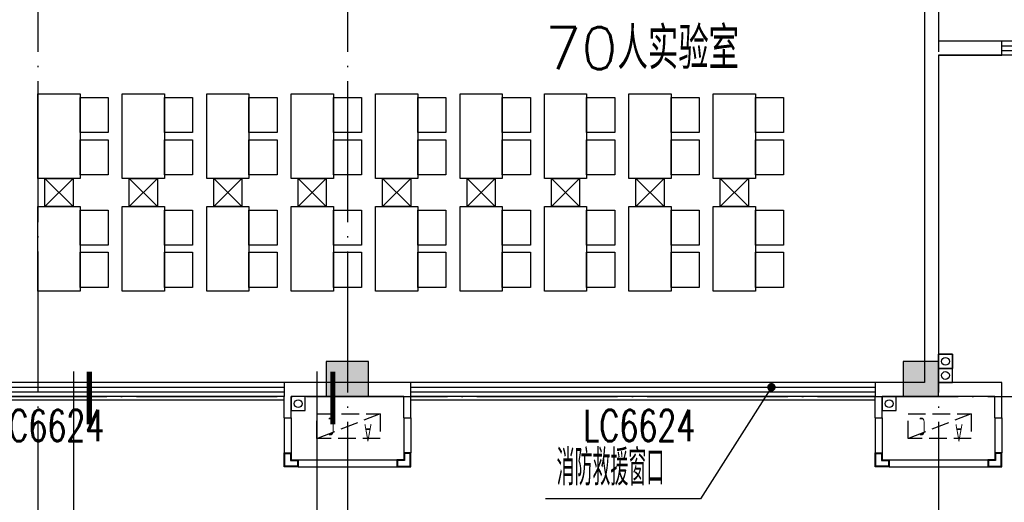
# Model space of a CAD drawing. Extents: x 1779708 to 7299578, y -1121471 to 88434.
# Tile 94 of 256: x 4343609 to 4357603, y -1062345 to -1055489. Entities that reach past the tile are written whole.
import ezdxf

# ---------------------------------------------------------------- set-up
doc = ezdxf.new("R2010")
doc.units = 0
doc.header["$LTSCALE"] = 1000
doc.header["$MEASUREMENT"] = 0
doc.linetypes.add('DASH', pattern=[0.35, 0.25, -0.1])
doc.linetypes.add('DOTE', pattern=[2.42, 2, -0.2, 0.02, -0.2])
doc.layers.get('0').update_dxf_attribs({"linetype": 'CONTINUOUS'})
for name, color, linetype in [('11111111111111111111111111111', 50, 'DASH'), ('DIM_IDEN', 3, 'CONTINUOUS'), ('DIM_LEAD', 3, 'CONTINUOUS'), ('DIM_污水', 3, 'CONTINUOUS'), ('DOTE', 1, 'DOTE'), ('FUR', 9, 'CONTINUOUS'), ('GGSignatureLayer', 7, 'CONTINUOUS'), ('P_PS_DIM', 1, 'CONTINUOUS'), ('PUB_TEXT', 7, 'CONTINUOUS'), ('SPACE', 7, 'CONTINUOUS'), ('WALL', 255, 'CONTINUOUS'), ('WINDOW', 2, 'CONTINUOUS'), ('WINDOW_TEXT', 7, 'CONTINUOUS'), ('墙柱', 2, 'CONTINUOUS'), ('室外构件', 4, 'CONTINUOUS'), ('看线', 3, 'CONTINUOUS'), ('空调机位表示', 70, 'CONTINUOUS')]:
    doc.layers.add(name, color=color, linetype=linetype)
doc.styles.add('_TCH_DIM', font='SIMPLEX.shx', dxfattribs={"width": 0.7, "bigfont": 'GBCBIG.shx'})
doc.styles.add('_TCH_SPACE', font='SIMPLEX', dxfattribs={"height": 5, "bigfont": 'GBCBIG'})
doc.styles.add('_TCH_WINDOW', font='SIMPLEX', dxfattribs={"height": 3.5, "bigfont": 'GBCBIG'})
doc.styles.get("Standard").update_dxf_attribs({"font": 'GBENOR', "bigfont": 'GBCBIG'})

# ---------------------------------------------------------------- blocks, each defined once
blk = doc.blocks.new('A$C159220C3')
at = {"layer": 'DOTE'}
for p, q in [((30000, 149200), (30000, 7200)), ((34400, 149200), (34400, 7200)), ((42800, 149200), (42800, 7200)), ((7200, 9200), (86800, 9200))]:
    blk.add_line(p, q, dxfattribs=at)
blk = doc.blocks.new('A$C55827B77')
at = {"layer": 'FUR', "color": 9}
for points in [[(4500, 6850), (3900, 6850), (3900, 5650), (4500, 5650)], [(4500, 6300), (4900, 6300), (4900, 6800), (4500, 6800)], [(5700, 6850), (5100, 6850), (5100, 5650), (5700, 5650)], [(5700, 6300), (6100, 6300), (6100, 6800), (5700, 6800)], [(6900, 6850), (6300, 6850), (6300, 5650), (6900, 5650)], [(6900, 6300), (7300, 6300), (7300, 6800), (6900, 6800)], [(8100, 6850), (7500, 6850), (7500, 5650), (8100, 5650)], [(8100, 6300), (8500, 6300), (8500, 6800), (8100, 6800)], [(9300, 6850), (8700, 6850), (8700, 5650), (9300, 5650)], [(9300, 6300), (9700, 6300), (9700, 6800), (9300, 6800)], [(10500, 6850), (9900, 6850), (9900, 5650), (10500, 5650)], [(10500, 6300), (10900, 6300), (10900, 6800), (10500, 6800)], [(11700, 6850), (11100, 6850), (11100, 5650), (11700, 5650)], [(11700, 6300), (12100, 6300), (12100, 6800), (11700, 6800)], [(12900, 6850), (12300, 6850), (12300, 5650), (12900, 5650)], [(12900, 6300), (13300, 6300), (13300, 6800), (12900, 6800)], [(14100, 6850), (13500, 6850), (13500, 5650), (14100, 5650)], [(14100, 6300), (14500, 6300), (14500, 6800), (14100, 6800)], [(4500, 5700), (4900, 5700), (4900, 6200), (4500, 6200)], [(5700, 5700), (6100, 5700), (6100, 6200), (5700, 6200)], [(6900, 5700), (7300, 5700), (7300, 6200), (6900, 6200)], [(8100, 5700), (8500, 5700), (8500, 6200), (8100, 6200)], [(9300, 5700), (9700, 5700), (9700, 6200), (9300, 6200)], [(10500, 5700), (10900, 5700), (10900, 6200), (10500, 6200)], [(11700, 5700), (12100, 5700), (12100, 6200), (11700, 6200)], [(12900, 5700), (13300, 5700), (13300, 6200), (12900, 6200)], [(14100, 5700), (14500, 5700), (14500, 6200), (14100, 6200)], [(4500, 5250), (3900, 5250), (3900, 4050), (4500, 4050)], [(4500, 4700), (4900, 4700), (4900, 5200), (4500, 5200)], [(5700, 5250), (5100, 5250), (5100, 4050), (5700, 4050)], [(5700, 4700), (6100, 4700), (6100, 5200), (5700, 5200)], [(6900, 5250), (6300, 5250), (6300, 4050), (6900, 4050)], [(6900, 4700), (7300, 4700), (7300, 5200), (6900, 5200)], [(8100, 5250), (7500, 5250), (7500, 4050), (8100, 4050)], [(8100, 4700), (8500, 4700), (8500, 5200), (8100, 5200)], [(9300, 5250), (8700, 5250), (8700, 4050), (9300, 4050)], [(9300, 4700), (9700, 4700), (9700, 5200), (9300, 5200)], [(10500, 5250), (9900, 5250), (9900, 4050), (10500, 4050)], [(10500, 4700), (10900, 4700), (10900, 5200), (10500, 5200)], [(11700, 5250), (11100, 5250), (11100, 4050), (11700, 4050)], [(11700, 4700), (12100, 4700), (12100, 5200), (11700, 5200)], [(12900, 5250), (12300, 5250), (12300, 4050), (12900, 4050)], [(12900, 4700), (13300, 4700), (13300, 5200), (12900, 5200)], [(14100, 5250), (13500, 5250), (13500, 4050), (14100, 4050)], [(14100, 4700), (14500, 4700), (14500, 5200), (14100, 5200)], [(4500, 4100), (4900, 4100), (4900, 4600), (4500, 4600)], [(5700, 4100), (6100, 4100), (6100, 4600), (5700, 4600)], [(6900, 4100), (7300, 4100), (7300, 4600), (6900, 4600)], [(8100, 4100), (8500, 4100), (8500, 4600), (8100, 4600)], [(9300, 4100), (9700, 4100), (9700, 4600), (9300, 4600)], [(10500, 4100), (10900, 4100), (10900, 4600), (10500, 4600)], [(11700, 4100), (12100, 4100), (12100, 4600), (11700, 4600)], [(12900, 4100), (13300, 4100), (13300, 4600), (12900, 4600)], [(14100, 4100), (14500, 4100), (14500, 4600), (14100, 4600)]]:
    blk.add_lwpolyline(points, close=True, dxfattribs=at)
for points in [[(4000, 5650), (4000, 5250), (4400, 5250), (4400, 5650), (4000, 5650), (4400, 5250), (4000, 5250), (4400, 5650)], [(5200, 5650), (5200, 5250), (5600, 5250), (5600, 5650), (5200, 5650), (5600, 5250), (5200, 5250), (5600, 5650)], [(6400, 5650), (6400, 5250), (6800, 5250), (6800, 5650), (6400, 5650), (6800, 5250), (6400, 5250), (6800, 5650)], [(7600, 5650), (7600, 5250), (8000, 5250), (8000, 5650), (7600, 5650), (8000, 5250), (7600, 5250), (8000, 5650)], [(8800, 5650), (8800, 5250), (9200, 5250), (9200, 5650), (8800, 5650), (9200, 5250), (8800, 5250), (9200, 5650)], [(10000, 5650), (10000, 5250), (10400, 5250), (10400, 5650), (10000, 5650), (10400, 5250), (10000, 5250), (10400, 5650)], [(11200, 5650), (11200, 5250), (11600, 5250), (11600, 5650), (11200, 5650), (11600, 5250), (11200, 5250), (11600, 5650)], [(12400, 5650), (12400, 5250), (12800, 5250), (12800, 5650), (12400, 5650), (12800, 5250), (12400, 5250), (12800, 5650)], [(13600, 5650), (13600, 5250), (14000, 5250), (14000, 5650), (13600, 5650), (14000, 5250), (13600, 5250), (14000, 5650)]]:
    blk.add_lwpolyline(points, dxfattribs=at)
blk = doc.blocks.new('A$C46E9187A')
at = {"layer": '空调机位表示', "linetype": 'DASH'}
blk.add_lwpolyline([(0, 0), (0, 350), (900, 350), (900, 0)], close=True, dxfattribs=at)
blk.add_lwpolyline([(0, 0), (900, 350)], dxfattribs=at)
at = {"layer": '空调机位表示', "width": 0.6}
for s, p in [('A', (118, 145)), ('C', (651, 55))]:
    blk.add_text(s, height=250, dxfattribs=at).set_placement(p)
blk = doc.blocks.new('a1')
at = {"layer": '11111111111111111111111111111'}
for p, q in [((59122, 49136), (59122, 48936)), ((59322, 49136), (59122, 49136)), ((59322, 48936), (59322, 49136)), ((59122, 48936), (59322, 48936))]:
    blk.add_line(p, q, dxfattribs=at)
blk = doc.blocks.new('$WINLIB2D$00000001')
at = {"color": 0}
for points in [[(-0.5, 0.5), (-0.5, -0.5)], [(-0.5, 0.5), (0.5, 0.5)], [(0.5, -0.5), (0.5, 0.5)], [(0.5, 0.1667), (-0.5, 0.1667)], [(0.5, -0.1667), (-0.5, -0.1667)], [(-0.5, -0.5), (0.5, -0.5)]]:
    blk.add_lwpolyline(points, dxfattribs=at)

msp = doc.modelspace()

# ---------------------------------------------------------------- hatches: boundary and pattern name
at = {"layer": '墙柱'}
h = msp.add_hatch(color=256, dxfattribs=at)
h.paths.add_polyline_path([(4323067.1, -1009843.3), (4324067.1, -1009843.3), (4324067.1, -1010343.3), (4323067.1, -1010343.3)])
h.paths.add_polyline_path([(4323067.1, -1016093.3), (4324067.1, -1016093.3), (4324067.1, -1016593.3), (4323067.1, -1016593.3)])
h.paths.add_polyline_path([(4323067.1, -1022643.3), (4324067.1, -1022643.3), (4324067.1, -1023143.3), (4323067.1, -1023143.3)])
h.paths.add_polyline_path([(4397967.1, -1051543.3), (4398667.1, -1051543.3), (4398667.1, -1051043.3), (4397967.1, -1051043.3)])
h.paths.add_polyline_path([(4347917.1, -1019143.3), (4348617.1, -1019143.3), (4348617.1, -1019643.3), (4347917.1, -1019643.3)])
h.paths.add_polyline_path([(4389917.1, -1051543.3), (4390617.1, -1051543.3), (4390617.1, -1051043.3), (4389917.1, -1051043.3)])
h.paths.add_polyline_path([(4347917.1, -1051543.3), (4348617.1, -1051543.3), (4348617.1, -1051043.3), (4347917.1, -1051043.3)])
h.paths.add_polyline_path([(4323567.1, -1028493.3), (4324067.1, -1028493.3), (4324067.1, -1028993.3), (4323567.1, -1028993.3)])
h.paths.add_polyline_path([(4350197.1, -1045743.3), (4350197.1, -1045443.3), (4349297.1, -1045443.3), (4349297.1, -1045743.3)])
h.paths.add_polyline_path([(4377567.1, -1060843.3), (4378067.1, -1060843.3), (4378067.1, -1060343.3), (4377567.1, -1060343.3)])
h.paths.add_polyline_path([(4339667.1, -1009843.3), (4340167.1, -1009843.3), (4340167.1, -1010343.3), (4339667.1, -1010343.3)])
h.paths.add_polyline_path([(4347967.1, -1009843.3), (4348567.1, -1009843.3), (4348567.1, -1010343.3), (4347967.1, -1010343.3)])
h.paths.add_polyline_path([(4365067.1, -1019043.3), (4365667.1, -1019043.3), (4365667.1, -1019643.3), (4365067.1, -1019643.3)])
h.paths.add_polyline_path([(4381567.1, -1027843.3), (4382167.1, -1027843.3), (4382167.1, -1028443.3), (4381567.1, -1028443.3)])
h.paths.add_polyline_path([(4336067.1, -1015993.3), (4336567.1, -1015993.3), (4336567.1, -1016693.3), (4336067.1, -1016693.3)])
h.paths.add_polyline_path([(4389767.1, -1023743.3), (4390267.1, -1023743.3), (4390267.1, -1024243.3), (4389767.1, -1024243.3)])
h.paths.add_polyline_path([(4339567.1, -1048043.3), (4340167.1, -1048043.3), (4340167.1, -1047543.3), (4339567.1, -1047543.3)])
h.paths.add_polyline_path([(4343767.1, -1041443.3), (4344267.1, -1041443.3), (4344267.1, -1040943.3), (4343767.1, -1040943.3)])
h.paths.add_polyline_path([(4343767.1, -1034843.3), (4344267.1, -1034843.3), (4344267.1, -1034343.3), (4343767.1, -1034343.3)])
h.paths.add_polyline_path([(4336067.1, -1029093.3), (4336567.1, -1029093.3), (4336567.1, -1028393.3), (4336067.1, -1028393.3)])
h.paths.add_polyline_path([(4343767.1, -1022643.3), (4344267.1, -1022643.3), (4344267.1, -1023143.3), (4343767.1, -1023143.3)])
h.paths.add_polyline_path([(4336067.1, -1009843.3), (4336567.1, -1009843.3), (4336567.1, -1010343.3), (4336067.1, -1010343.3)])
h.paths.add_polyline_path([(4377967.1, -1036343.3), (4377467.1, -1036343.3), (4377467.1, -1035843.3), (4377967.1, -1035843.3)])
h.paths.add_polyline_path([(4397967.1, -1019143.3), (4398667.1, -1019143.3), (4398667.1, -1019643.3), (4397967.1, -1019643.3)])
h.paths.add_polyline_path([(4331467.1, -1048043.3), (4331967.1, -1048043.3), (4331967.1, -1047543.3), (4331467.1, -1047543.3)])
h.paths.add_polyline_path([(4389917.1, -1036443.3), (4390617.1, -1036443.3), (4390617.1, -1035843.3), (4389917.1, -1035843.3)])
h.paths.add_polyline_path([(4397967.1, -1035843.3), (4398667.1, -1035843.3), (4398667.1, -1036443.3), (4397967.1, -1036443.3)])
h.paths.add_polyline_path([(4381567.1, -1035843.3), (4382167.1, -1035843.3), (4382167.1, -1036443.3), (4381567.1, -1036443.3)])
h.paths.add_polyline_path([(4389767.1, -1027943.3), (4390267.1, -1027943.3), (4390267.1, -1028443.3), (4389767.1, -1028443.3)])
h.paths.add_polyline_path([(4377467.1, -1027943.3), (4377967.1, -1027943.3), (4377967.1, -1028443.3), (4377467.1, -1028443.3)])
h.paths.add_polyline_path([(4373217.1, -1048043.3), (4373717.1, -1048043.3), (4373717.1, -1047543.3), (4373217.1, -1047543.3)])
h.paths.add_polyline_path([(4369267.1, -1009843.3), (4369767.1, -1009843.3), (4369767.1, -1010343.3), (4369267.1, -1010343.3)])
h.paths.add_polyline_path([(4365567.1, -1022643.3), (4365067.1, -1022643.3), (4365067.1, -1023143.3), (4365567.1, -1023143.3)])
h.paths.add_polyline_path([(4365567.1, -1009843.3), (4365067.1, -1009843.3), (4365067.1, -1010343.3), (4365567.1, -1010343.3)])
h.paths.add_polyline_path([(4347967.1, -1022643.3), (4348467.1, -1022643.3), (4348467.1, -1023143.3), (4347967.1, -1023143.3)])
h.paths.add_polyline_path([(4343767.1, -1028993.3), (4344267.1, -1028993.3), (4344267.1, -1028493.3), (4343767.1, -1028493.3)])
h.paths.add_polyline_path([(4336067.1, -1023343.3), (4336567.1, -1023343.3), (4336567.1, -1022643.3), (4336067.1, -1022643.3)])
h.paths.add_polyline_path([(4339567.1, -1034843.3), (4340167.1, -1034843.3), (4340167.1, -1034343.3), (4339567.1, -1034343.3)])
h.paths.add_polyline_path([(4331167.1, -1034843.3), (4331767.1, -1034843.3), (4331767.1, -1034343.3), (4331167.1, -1034343.3)])
h.paths.add_polyline_path([(4323067.1, -1034843.3), (4324067.1, -1034843.3), (4324067.1, -1034343.3), (4323067.1, -1034343.3)])
h.paths.add_polyline_path([(4339567.1, -1041543.3), (4340167.1, -1041543.3), (4340167.1, -1040943.3), (4339567.1, -1040943.3)])
h.paths.add_polyline_path([(4331467.1, -1041543.3), (4331967.1, -1041543.3), (4331967.1, -1040943.3), (4331467.1, -1040943.3)])
h.paths.add_polyline_path([(4397967.1, -1022343.3), (4398667.1, -1022343.3), (4398667.1, -1022843.3), (4397967.1, -1022843.3)])
h.paths.add_polyline_path([(4398167.1, -1009843.3), (4398667.1, -1009843.3), (4398667.1, -1010343.3), (4398167.1, -1010343.3)])
h.paths.add_polyline_path([(4389917.1, -1018943.3), (4390617.1, -1018943.3), (4390617.1, -1019643.3), (4389917.1, -1019643.3)])
h.paths.add_polyline_path([(4389867.1, -1009843.3), (4390667.1, -1009843.3), (4390667.1, -1010343.3), (4389867.1, -1010343.3)])
h.paths.add_polyline_path([(4381517.1, -1018943.3), (4382217.1, -1018943.3), (4382217.1, -1019643.3), (4381517.1, -1019643.3)])
h.paths.add_polyline_path([(4381567.1, -1009843.3), (4382167.1, -1009843.3), (4382167.1, -1010343.3), (4381567.1, -1010343.3)])
h.paths.add_polyline_path([(4373217.1, -1022643.3), (4373717.1, -1022643.3), (4373717.1, -1023143.3), (4373217.1, -1023143.3)])
h.paths.add_polyline_path([(4373117.1, -1019143.3), (4373817.1, -1019143.3), (4373817.1, -1019643.3), (4373117.1, -1019643.3)])
h.paths.add_polyline_path([(4373217.1, -1009843.3), (4373717.1, -1009843.3), (4373717.1, -1010343.3), (4373217.1, -1010343.3)])
h.paths.add_polyline_path([(4356167.1, -1022643.3), (4356667.1, -1022643.3), (4356667.1, -1023143.3), (4356167.1, -1023143.3)])
h.paths.add_polyline_path([(4356067.1, -1019043.3), (4356667.1, -1019043.3), (4356667.1, -1019643.3), (4356067.1, -1019643.3)])
h.paths.add_polyline_path([(4339567.1, -1019043.3), (4340167.1, -1019043.3), (4340167.1, -1019643.3), (4339567.1, -1019643.3)])
h.paths.add_polyline_path([(4356167.1, -1009843.3), (4356667.1, -1009843.3), (4356667.1, -1010343.3), (4356167.1, -1010343.3)])
h.paths.add_polyline_path([(4389917.1, -1048043.3), (4390617.1, -1048043.3), (4390617.1, -1047443.3), (4389917.1, -1047443.3)])
h.paths.add_polyline_path([(4397967.1, -1060843.3), (4398667.1, -1060843.3), (4398667.1, -1060343.3), (4397967.1, -1060343.3)])
h.paths.add_polyline_path([(4389967.1, -1060843.3), (4390567.1, -1060843.3), (4390567.1, -1060343.3), (4389967.1, -1060343.3)])
h.paths.add_polyline_path([(4381567.1, -1048043.3), (4382167.1, -1048043.3), (4382167.1, -1047443.3), (4381567.1, -1047443.3)])
h.paths.add_polyline_path([(4381517.1, -1051543.3), (4382217.1, -1051543.3), (4382217.1, -1051043.3), (4381517.1, -1051043.3)])
h.paths.add_polyline_path([(4381617.1, -1060843.3), (4382117.1, -1060843.3), (4382117.1, -1060343.3), (4381617.1, -1060343.3)])
h.paths.add_polyline_path([(4373167.1, -1051643.3), (4373767.1, -1051643.3), (4373767.1, -1051043.3), (4373167.1, -1051043.3)])
h.paths.add_polyline_path([(4373167.1, -1060843.3), (4373767.1, -1060843.3), (4373767.1, -1060343.3), (4373167.1, -1060343.3)])
h.paths.add_polyline_path([(4365067.1, -1048043.3), (4365567.1, -1048043.3), (4365567.1, -1047543.3), (4365067.1, -1047543.3)])
h.paths.add_polyline_path([(4365067.1, -1051643.3), (4365667.1, -1051643.3), (4365667.1, -1051043.3), (4365067.1, -1051043.3)])
h.paths.add_polyline_path([(4356167.1, -1048043.3), (4356667.1, -1048043.3), (4356667.1, -1047543.3), (4356167.1, -1047543.3)])
h.paths.add_polyline_path([(4348127.1, -1048043.3), (4348727.1, -1048043.3), (4348727.1, -1047643.3), (4348127.1, -1047643.3)])
h.paths.add_polyline_path([(4356067.1, -1051643.3), (4356667.1, -1051643.3), (4356667.1, -1051043.3), (4356067.1, -1051043.3)])
h.paths.add_polyline_path([(4323067.1, -1048343.3), (4323767.1, -1048343.3), (4323767.1, -1047843.3), (4323067.1, -1047843.3)])
h.paths.add_polyline_path([(4323067.1, -1051543.3), (4323767.1, -1051543.3), (4323767.1, -1051043.3), (4323067.1, -1051043.3)])
h.paths.add_polyline_path([(4331117.1, -1051543.3), (4331817.1, -1051543.3), (4331817.1, -1051043.3), (4331117.1, -1051043.3)])
h.paths.add_polyline_path([(4339567.1, -1051643.3), (4340167.1, -1051643.3), (4340167.1, -1051043.3), (4339567.1, -1051043.3)])
h.paths.add_polyline_path([(4365067.1, -1060843.3), (4365567.1, -1060843.3), (4365567.1, -1060343.3), (4365067.1, -1060343.3)])
h.paths.add_polyline_path([(4356167.1, -1060843.3), (4356667.1, -1060843.3), (4356667.1, -1060343.3), (4356167.1, -1060343.3)])
h.paths.add_polyline_path([(4347967.1, -1060843.3), (4348567.1, -1060843.3), (4348567.1, -1060343.3), (4347967.1, -1060343.3)])
h.paths.add_polyline_path([(4339567.1, -1060843.3), (4340167.1, -1060843.3), (4340167.1, -1060343.3), (4339567.1, -1060343.3)])
h.paths.add_polyline_path([(4331117.1, -1060843.3), (4331817.1, -1060843.3), (4331817.1, -1060343.3), (4331117.1, -1060343.3)])
h.paths.add_polyline_path([(4323067.1, -1060843.3), (4323567.1, -1060843.3), (4323567.1, -1060343.3), (4323067.1, -1060343.3)])
h.paths.add_polyline_path([(4397967.1, -1048043.3), (4398667.1, -1048043.3), (4398667.1, -1047443.3), (4397967.1, -1047443.3)])
h.paths.add_polyline_path([(4323067.1, -973843.3), (4324067.1, -973843.3), (4324067.1, -973343.3), (4323067.1, -973343.3)])
h.paths.add_polyline_path([(4323067.1, -967593.3), (4324067.1, -967593.3), (4324067.1, -967093.3), (4323067.1, -967093.3)])
h.paths.add_polyline_path([(4323067.1, -961043.3), (4324067.1, -961043.3), (4324067.1, -960543.3), (4323067.1, -960543.3)])
h.paths.add_polyline_path([(4397967.1, -932143.3), (4398667.1, -932143.3), (4398667.1, -932643.3), (4397967.1, -932643.3)])
h.paths.add_polyline_path([(4347917.1, -964543.3), (4348617.1, -964543.3), (4348617.1, -964043.3), (4347917.1, -964043.3)])
h.paths.add_polyline_path([(4389917.1, -932143.3), (4390617.1, -932143.3), (4390617.1, -932643.3), (4389917.1, -932643.3)])
h.paths.add_polyline_path([(4347917.1, -932143.3), (4348617.1, -932143.3), (4348617.1, -932643.3), (4347917.1, -932643.3)])
h.paths.add_polyline_path([(4323567.1, -955193.3), (4324067.1, -955193.3), (4324067.1, -954693.3), (4323567.1, -954693.3)])
h.paths.add_polyline_path([(4350197.1, -937943.3), (4350197.1, -938243.3), (4349297.1, -938243.3), (4349297.1, -937943.3)])
h.paths.add_polyline_path([(4377567.1, -922843.3), (4378067.1, -922843.3), (4378067.1, -923343.3), (4377567.1, -923343.3)])
h.paths.add_polyline_path([(4339667.1, -973843.3), (4340167.1, -973843.3), (4340167.1, -973343.3), (4339667.1, -973343.3)])
h.paths.add_polyline_path([(4347967.1, -973843.3), (4348567.1, -973843.3), (4348567.1, -973343.3), (4347967.1, -973343.3)])
h.paths.add_polyline_path([(4365067.1, -964643.3), (4365667.1, -964643.3), (4365667.1, -964043.3), (4365067.1, -964043.3)])
h.paths.add_polyline_path([(4381567.1, -955843.3), (4382167.1, -955843.3), (4382167.1, -955243.3), (4381567.1, -955243.3)])
h.paths.add_polyline_path([(4336067.1, -967693.3), (4336567.1, -967693.3), (4336567.1, -966993.3), (4336067.1, -966993.3)])
h.paths.add_polyline_path([(4389767.1, -959943.3), (4390267.1, -959943.3), (4390267.1, -959443.3), (4389767.1, -959443.3)])
h.paths.add_polyline_path([(4339567.1, -935643.3), (4340167.1, -935643.3), (4340167.1, -936143.3), (4339567.1, -936143.3)])
h.paths.add_polyline_path([(4343767.1, -942243.3), (4344267.1, -942243.3), (4344267.1, -942743.3), (4343767.1, -942743.3)])
h.paths.add_polyline_path([(4343767.1, -948843.3), (4344267.1, -948843.3), (4344267.1, -949343.3), (4343767.1, -949343.3)])
h.paths.add_polyline_path([(4336067.1, -954593.3), (4336567.1, -954593.3), (4336567.1, -955293.3), (4336067.1, -955293.3)])
h.paths.add_polyline_path([(4343767.1, -961043.3), (4344267.1, -961043.3), (4344267.1, -960543.3), (4343767.1, -960543.3)])
h.paths.add_polyline_path([(4336067.1, -973843.3), (4336567.1, -973843.3), (4336567.1, -973343.3), (4336067.1, -973343.3)])
h.paths.add_polyline_path([(4377967.1, -947343.3), (4377467.1, -947343.3), (4377467.1, -947843.3), (4377967.1, -947843.3)])
h.paths.add_polyline_path([(4397967.1, -964543.3), (4398667.1, -964543.3), (4398667.1, -964043.3), (4397967.1, -964043.3)])
h.paths.add_polyline_path([(4331467.1, -935643.3), (4331967.1, -935643.3), (4331967.1, -936143.3), (4331467.1, -936143.3)])
h.paths.add_polyline_path([(4389917.1, -947243.3), (4390617.1, -947243.3), (4390617.1, -947843.3), (4389917.1, -947843.3)])
h.paths.add_polyline_path([(4397967.1, -947843.3), (4398667.1, -947843.3), (4398667.1, -947243.3), (4397967.1, -947243.3)])
h.paths.add_polyline_path([(4381567.1, -947843.3), (4382167.1, -947843.3), (4382167.1, -947243.3), (4381567.1, -947243.3)])
h.paths.add_polyline_path([(4389767.1, -955743.3), (4390267.1, -955743.3), (4390267.1, -955243.3), (4389767.1, -955243.3)])
h.paths.add_polyline_path([(4377467.1, -955743.3), (4377967.1, -955743.3), (4377967.1, -955243.3), (4377467.1, -955243.3)])
h.paths.add_polyline_path([(4373217.1, -935643.3), (4373717.1, -935643.3), (4373717.1, -936143.3), (4373217.1, -936143.3)])
h.paths.add_polyline_path([(4369267.1, -973843.3), (4369767.1, -973843.3), (4369767.1, -973343.3), (4369267.1, -973343.3)])
h.paths.add_polyline_path([(4365567.1, -961043.3), (4365067.1, -961043.3), (4365067.1, -960543.3), (4365567.1, -960543.3)])
h.paths.add_polyline_path([(4365567.1, -973843.3), (4365067.1, -973843.3), (4365067.1, -973343.3), (4365567.1, -973343.3)])
h.paths.add_polyline_path([(4347967.1, -961043.3), (4348467.1, -961043.3), (4348467.1, -960543.3), (4347967.1, -960543.3)])
h.paths.add_polyline_path([(4343767.1, -954693.3), (4344267.1, -954693.3), (4344267.1, -955193.3), (4343767.1, -955193.3)])
h.paths.add_polyline_path([(4336067.1, -960343.3), (4336567.1, -960343.3), (4336567.1, -961043.3), (4336067.1, -961043.3)])
h.paths.add_polyline_path([(4339567.1, -948843.3), (4340167.1, -948843.3), (4340167.1, -949343.3), (4339567.1, -949343.3)])
h.paths.add_polyline_path([(4331167.1, -948843.3), (4331767.1, -948843.3), (4331767.1, -949343.3), (4331167.1, -949343.3)])
h.paths.add_polyline_path([(4323067.1, -948843.3), (4324067.1, -948843.3), (4324067.1, -949343.3), (4323067.1, -949343.3)])
h.paths.add_polyline_path([(4339567.1, -942143.3), (4340167.1, -942143.3), (4340167.1, -942743.3), (4339567.1, -942743.3)])
h.paths.add_polyline_path([(4331467.1, -942143.3), (4331967.1, -942143.3), (4331967.1, -942743.3), (4331467.1, -942743.3)])
h.paths.add_polyline_path([(4397967.1, -961343.3), (4398667.1, -961343.3), (4398667.1, -960843.3), (4397967.1, -960843.3)])
h.paths.add_polyline_path([(4398167.1, -973843.3), (4398667.1, -973843.3), (4398667.1, -973343.3), (4398167.1, -973343.3)])
h.paths.add_polyline_path([(4389917.1, -964743.3), (4390617.1, -964743.3), (4390617.1, -964043.3), (4389917.1, -964043.3)])
h.paths.add_polyline_path([(4389867.1, -973843.3), (4390667.1, -973843.3), (4390667.1, -973343.3), (4389867.1, -973343.3)])
h.paths.add_polyline_path([(4381517.1, -964743.3), (4382217.1, -964743.3), (4382217.1, -964043.3), (4381517.1, -964043.3)])
h.paths.add_polyline_path([(4381567.1, -973843.3), (4382167.1, -973843.3), (4382167.1, -973343.3), (4381567.1, -973343.3)])
h.paths.add_polyline_path([(4373217.1, -961043.3), (4373717.1, -961043.3), (4373717.1, -960543.3), (4373217.1, -960543.3)])
h.paths.add_polyline_path([(4373117.1, -964543.3), (4373817.1, -964543.3), (4373817.1, -964043.3), (4373117.1, -964043.3)])
h.paths.add_polyline_path([(4373217.1, -973843.3), (4373717.1, -973843.3), (4373717.1, -973343.3), (4373217.1, -973343.3)])
h.paths.add_polyline_path([(4356167.1, -961043.3), (4356667.1, -961043.3), (4356667.1, -960543.3), (4356167.1, -960543.3)])
h.paths.add_polyline_path([(4356067.1, -964643.3), (4356667.1, -964643.3), (4356667.1, -964043.3), (4356067.1, -964043.3)])
h.paths.add_polyline_path([(4339567.1, -964643.3), (4340167.1, -964643.3), (4340167.1, -964043.3), (4339567.1, -964043.3)])
h.paths.add_polyline_path([(4356167.1, -973843.3), (4356667.1, -973843.3), (4356667.1, -973343.3), (4356167.1, -973343.3)])
h.paths.add_polyline_path([(4389917.1, -935643.3), (4390617.1, -935643.3), (4390617.1, -936243.3), (4389917.1, -936243.3)])
h.paths.add_polyline_path([(4397967.1, -922843.3), (4398667.1, -922843.3), (4398667.1, -923343.3), (4397967.1, -923343.3)])
h.paths.add_polyline_path([(4389967.1, -922843.3), (4390567.1, -922843.3), (4390567.1, -923343.3), (4389967.1, -923343.3)])
h.paths.add_polyline_path([(4381567.1, -935643.3), (4382167.1, -935643.3), (4382167.1, -936243.3), (4381567.1, -936243.3)])
h.paths.add_polyline_path([(4381517.1, -932143.3), (4382217.1, -932143.3), (4382217.1, -932643.3), (4381517.1, -932643.3)])
h.paths.add_polyline_path([(4381617.1, -922843.3), (4382117.1, -922843.3), (4382117.1, -923343.3), (4381617.1, -923343.3)])
h.paths.add_polyline_path([(4373167.1, -932043.3), (4373767.1, -932043.3), (4373767.1, -932643.3), (4373167.1, -932643.3)])
h.paths.add_polyline_path([(4373167.1, -922843.3), (4373767.1, -922843.3), (4373767.1, -923343.3), (4373167.1, -923343.3)])
h.paths.add_polyline_path([(4365067.1, -935643.3), (4365567.1, -935643.3), (4365567.1, -936143.3), (4365067.1, -936143.3)])
h.paths.add_polyline_path([(4365067.1, -932043.3), (4365667.1, -932043.3), (4365667.1, -932643.3), (4365067.1, -932643.3)])
h.paths.add_polyline_path([(4356167.1, -935643.3), (4356667.1, -935643.3), (4356667.1, -936143.3), (4356167.1, -936143.3)])
h.paths.add_polyline_path([(4348127.1, -935643.3), (4348727.1, -935643.3), (4348727.1, -936043.3), (4348127.1, -936043.3)])
h.paths.add_polyline_path([(4356067.1, -932043.3), (4356667.1, -932043.3), (4356667.1, -932643.3), (4356067.1, -932643.3)])
h.paths.add_polyline_path([(4323067.1, -935343.3), (4323767.1, -935343.3), (4323767.1, -935843.3), (4323067.1, -935843.3)])
h.paths.add_polyline_path([(4323067.1, -932143.3), (4323767.1, -932143.3), (4323767.1, -932643.3), (4323067.1, -932643.3)])
h.paths.add_polyline_path([(4331117.1, -932143.3), (4331817.1, -932143.3), (4331817.1, -932643.3), (4331117.1, -932643.3)])
h.paths.add_polyline_path([(4339567.1, -932043.3), (4340167.1, -932043.3), (4340167.1, -932643.3), (4339567.1, -932643.3)])
h.paths.add_polyline_path([(4365067.1, -922843.3), (4365567.1, -922843.3), (4365567.1, -923343.3), (4365067.1, -923343.3)])
h.paths.add_polyline_path([(4356167.1, -922843.3), (4356667.1, -922843.3), (4356667.1, -923343.3), (4356167.1, -923343.3)])
h.paths.add_polyline_path([(4347967.1, -922843.3), (4348567.1, -922843.3), (4348567.1, -923343.3), (4347967.1, -923343.3)])
h.paths.add_polyline_path([(4339567.1, -922843.3), (4340167.1, -922843.3), (4340167.1, -923343.3), (4339567.1, -923343.3)])
h.paths.add_polyline_path([(4331117.1, -922843.3), (4331817.1, -922843.3), (4331817.1, -923343.3), (4331117.1, -923343.3)])
h.paths.add_polyline_path([(4323067.1, -922843.3), (4323567.1, -922843.3), (4323567.1, -923343.3), (4323067.1, -923343.3)])
h.paths.add_polyline_path([(4397967.1, -935643.3), (4398667.1, -935643.3), (4398667.1, -936243.3), (4397967.1, -936243.3)])

# ---------------------------------------------------------------- linework, layer by layer
at = {"layer": 'DIM_IDEN'}
for p, q in [((4344372, -1060488.1), (4344372, -1071298)), ((4347834.5, -1060488.1), (4347834.5, -1071298))]:
    msp.add_line(p, q, dxfattribs=at)
at = {"layer": 'DIM_IDEN', "const_width": 75}
for points in [[(4344597, -1060488.1), (4344597, -1061238.1)], [(4348059.5, -1060488.1), (4348059.5, -1061238.1)]]:
    msp.add_lwpolyline(points, dxfattribs=at)
at = {"layer": 'DIM_LEAD'}
for p, q in [((4354293.8, -1060710), (4353284.9, -1062297.2)), ((4353284.9, -1062297.2), (4351082.1, -1062297.2))]:
    msp.add_line(p, q, dxfattribs=at)
at = {"layer": 'DIM_LEAD', "const_width": 60}
msp.add_lwpolyline([(4354309.9, -1060684.7, 1), (4354277.7, -1060735.3, 1)], format="xyb", close=True, dxfattribs=at)
at = {"layer": 'DIM_污水', "color": 3}
for centre in [(4356767.1, -1060343.3), (4356767.1, -1060543.3)]:
    msp.add_circle(centre, 55, dxfattribs=at)
at = {"layer": 'DIM_污水', "color": 7}
for centre in [(4356767.1, -1060343.3), (4347567.1, -1060943.3), (4355967.1, -1060943.3)]:
    msp.add_circle(centre, 55, dxfattribs=at)
at = {"layer": 'DOTE'}
msp.add_line((4365067.1, -1055993.3), (4356667.1, -1055993.3), dxfattribs=at)
at = {"layer": 'GGSignatureLayer'}
msp.add_lwpolyline([(4351954.8, -1062496.4, 0, 800, 0), (4351954.8, -1062946.1, 800, 800, 0)], format="xyseb", dxfattribs=at)
at = {"layer": 'WALL'}
for p, q in [((4356667.1, -1051643.3), (4356667.1, -1055793.3)), ((4356467.1, -1051743.3), (4356467.1, -1055893.3)), ((4357567.1, -1055793.3), (4356667.1, -1055793.3)), ((4357567.1, -1055993.3), (4357567.1, -1055793.3)), ((4356467.1, -1055893.3), (4356467.1, -1060643.3)), ((4356667.1, -1055993.3), (4357567.1, -1055993.3)), ((4356667.1, -1055993.3), (4356667.1, -1060643.3)), ((4347467.1, -1060643.3), (4347367.1, -1060643.3)), ((4347367.1, -1060643.3), (4347367.1, -1060843.3)), ((4349067.1, -1060643.3), (4347467.1, -1060643.3)), ((4349167.1, -1060643.3), (4349067.1, -1060643.3)), ((4349167.1, -1060843.3), (4349167.1, -1060643.3)), ((4355867.1, -1060643.3), (4355767.1, -1060643.3)), ((4355767.1, -1060643.3), (4355767.1, -1060843.3)), ((4356467.1, -1060643.3), (4355867.1, -1060643.3)), ((4357567.1, -1060643.3), (4356667.1, -1060643.3)), ((4357567.1, -1061143.3), (4357567.1, -1060643.3)), ((4347367.1, -1061143.3), (4347367.1, -1060843.3)), ((4347467.1, -1061143.3), (4347467.1, -1060843.3)), ((4349067.1, -1060843.3), (4347467.1, -1060843.3)), ((4349067.1, -1061143.3), (4349067.1, -1060843.3)), ((4349167.1, -1061143.3), (4349167.1, -1060843.3)), ((4355767.1, -1061143.3), (4355767.1, -1060843.3)), ((4356567.1, -1060843.3), (4355867.1, -1060843.3)), ((4355867.1, -1061143.3), (4355867.1, -1060843.3)), ((4357467.1, -1060843.3), (4356567.1, -1060843.3)), ((4357467.1, -1061143.3), (4357467.1, -1060843.3)), ((4347367.1, -1061143.3), (4347467.1, -1061143.3)), ((4349067.1, -1061143.3), (4349167.1, -1061143.3)), ((4355767.1, -1061143.3), (4355867.1, -1061143.3)), ((4357467.1, -1061143.3), (4357567.1, -1061143.3))]:
    msp.add_line(p, q, dxfattribs=at)
at = {"layer": '墙柱'}
for points in [[(4347967.1, -1060843.3), (4348567.1, -1060843.3), (4348567.1, -1060343.3), (4347967.1, -1060343.3)], [(4356167.1, -1060843.3), (4356667.1, -1060843.3), (4356667.1, -1060343.3), (4356167.1, -1060343.3)]]:
    msp.add_lwpolyline(points, close=True, dxfattribs=at)
at = {"layer": '室外构件'}
for points in [[(4347367.1, -1061143.3), (4347367.1, -1061643.3)], [(4347467.1, -1061143.3), (4347467.1, -1061643.3)], [(4349067.1, -1061143.3), (4349067.1, -1061643.3)], [(4349167.1, -1061143.3), (4349167.1, -1061643.3)], [(4355767.1, -1061143.3), (4355767.1, -1061643.3)], [(4355867.1, -1061143.3), (4355867.1, -1061643.3)], [(4357467.1, -1061143.3), (4357467.1, -1061643.3)], [(4357567.1, -1061143.3), (4357567.1, -1061643.3)], [(4347567.1, -1061743.3), (4348967.1, -1061743.3)], [(4347567.1, -1061843.3), (4348967.1, -1061843.3)], [(4355967.1, -1061743.3), (4357367.1, -1061743.3)], [(4355967.1, -1061843.3), (4357367.1, -1061843.3)]]:
    msp.add_lwpolyline(points, dxfattribs=at)
for points in [[(4347467.1, -1061643.3), (4347467.1, -1061743.3), (4347567.1, -1061743.3), (4347567.1, -1061843.3), (4347367.1, -1061843.3), (4347367.1, -1061643.3)], [(4347457.1, -1061653.3), (4347457.1, -1061753.3), (4347557.1, -1061753.3), (4347557.1, -1061833.3), (4347377.1, -1061833.3), (4347377.1, -1061653.3)], [(4349067.1, -1061643.3), (4349067.1, -1061743.3), (4348967.1, -1061743.3), (4348967.1, -1061843.3), (4349167.1, -1061843.3), (4349167.1, -1061643.3)], [(4349077.1, -1061653.3), (4349077.1, -1061753.3), (4348977.1, -1061753.3), (4348977.1, -1061833.3), (4349157.1, -1061833.3), (4349157.1, -1061653.3)], [(4355867.1, -1061643.3), (4355867.1, -1061743.3), (4355967.1, -1061743.3), (4355967.1, -1061843.3), (4355767.1, -1061843.3), (4355767.1, -1061643.3)], [(4355857.1, -1061653.3), (4355857.1, -1061753.3), (4355957.1, -1061753.3), (4355957.1, -1061833.3), (4355777.1, -1061833.3), (4355777.1, -1061653.3)], [(4357467.1, -1061643.3), (4357467.1, -1061743.3), (4357367.1, -1061743.3), (4357367.1, -1061843.3), (4357567.1, -1061843.3), (4357567.1, -1061643.3)], [(4357477.1, -1061653.3), (4357477.1, -1061753.3), (4357377.1, -1061753.3), (4357377.1, -1061833.3), (4357557.1, -1061833.3), (4357557.1, -1061653.3)]]:
    msp.add_lwpolyline(points, close=True, dxfattribs=at)
at = {"layer": '看线', "color": 190}
for p, q in [((4347367.1, -1060893.3), (4340767.1, -1060893.3)), ((4355767.1, -1060893.3), (4349167.1, -1060893.3))]:
    msp.add_line(p, q, dxfattribs=at)

# ---------------------------------------------------------------- block references
at = {"layer": 'FUR', "color": 9, "xscale": -1, "rotation": 180}
msp.add_blockref('A$C55827B77', (4339967.1, -1052493.3), dxfattribs=at)
at = {"layer": 'P_PS_DIM', "color": 3, "xscale": -1}
msp.add_blockref('a1', (4415989.1, -1109378.9), dxfattribs=at)
at = {"layer": 'P_PS_DIM', "color": 7}
for p in [(4297545.1, -1109378.9), (4288345.1, -1109978.9), (4296745.1, -1109978.9)]:
    msp.add_blockref('a1', p, dxfattribs=at)
at = {"layer": 'P_PS_DIM', "color": 3}
msp.add_blockref('a1', (4297545.1, -1109578.9), dxfattribs=at)
at = {"layer": 'WINDOW', "xscale": 2400, "yscale": -200, "zscale": 2400, "rotation": 180}
msp.add_blockref('$WINLIB2D$00000001', (4358767.1, -1055893.3), dxfattribs=at)
at = {"layer": 'WINDOW'}
ref = msp.add_blockref('$WINLIB2D$00000001', (4344067.1, -1060743.3), dxfattribs=dict(at, xscale=6600, yscale=-200, zscale=6600, rotation=180))
ref.add_attrib('A', 'LC6624', (4343219.6, -1061478.9), dxfattribs={"layer": 'WINDOW_TEXT', "height": 446.25, "style": '_TCH_WINDOW', "width": 0.705882})
ref = msp.add_blockref('$WINLIB2D$00000001', (4352467.1, -1060743.3), dxfattribs=dict(at, xscale=6600, yscale=-200, zscale=6600, rotation=180))
ref.add_attrib('A', 'LC6624', (4351619.6, -1061478.9), dxfattribs={"layer": 'WINDOW_TEXT', "height": 446.25, "style": '_TCH_WINDOW', "width": 0.705882})
at = {"layer": '室外构件'}
msp.add_blockref('A$C159220C3', (4313867.1, -1070043.3), dxfattribs=at)
at = {"layer": '空调机位表示', "linetype": 'DASH', "rotation": 180}
for p in [(4348734.5, -1061088.2), (4357134.5, -1061088.2)]:
    msp.add_blockref('A$C46E9187A', p, dxfattribs=at)

# ---------------------------------------------------------------- texts
at = {"layer": 'PUB_TEXT', "color": 7, "style": '_TCH_DIM', "width": 0.7}
msp.add_text('消防救援窗口', height=506.38, dxfattribs=at).set_placement((4351239.6, -1062106.2))
at = {"layer": 'SPACE', "style": '_TCH_SPACE'}
msp.add_text('70人实验室', height=600, dxfattribs=at).set_placement((4351077.1, -1056193.5))

doc.saveas('drawing.dxf')
